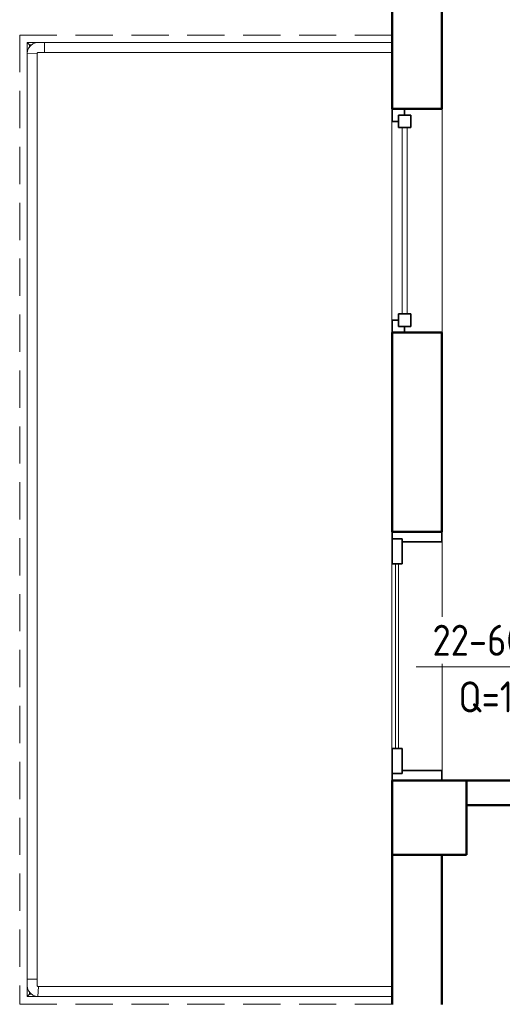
# Model space of a CAD drawing. Header units: millimetres. Extents: x -125 to 21675, y 4748 to 43947.
# Tile 3 of 36: x 9235 to 11179, y 37775 to 41738. Entities that reach past the tile are written whole.
import ezdxf

# ---------------------------------------------------------------- set-up
doc = ezdxf.new("R2010")
doc.units = ezdxf.units.MM
doc.linetypes.add('ADSK_Штриховая_ш3 п1_5', pattern=[225, 150, -75])
for name, color, linetype, lineweight in [('A-COLS-____-MCUT', 52, 'Continuous', 50), ('A-COLS-____-OTLN', 52, 'Continuous', 20), ('A-DETL-____-MBND', 5, 'ADSK_Штриховая_ш3 п1_5', 20), ('A-DOOR-____-MCUT', 31, 'Continuous', 35), ('A-DOOR-____-OTLN', 31, 'Continuous', 20), ('A-GENM-____-MCUT', 13, 'Continuous', 50), ('A-GENM-____-OTLN', 13, 'Continuous', 20), ('A-GLAZ-____-MCUT', 151, 'Continuous', 35), ('A-GLAZ-____-OTLN', 151, 'Continuous', 20), ('A-PART-____-OTLN', 2, 'Continuous', 20), ('A-WALL-____-MCUT', 113, 'Continuous', 50), ('A-WALL-____-OTLN', 113, 'Continuous', 20), ('M-EQPM-___-IDEN', 50, 'Continuous', 20), ('Ограждение', 7, 'Continuous', 20)]:
    doc.layers.add(name, color=color, linetype=linetype, lineweight=lineweight)
doc.styles.add('GOST Common_1', font='GOST_Common.ttf', dxfattribs={"width": 0.9, "height": 125})

# ---------------------------------------------------------------- blocks, each defined once
blk = doc.blocks.new('Прямая форма - 83 new-610910-В_Этаж 04_Отопление')
at = {"layer": 'A-COLS-____-MCUT', "color": 53}
for p, q in [((150, 150), (-150, 150)), ((-150, 150), (-150, -150)), ((150, -150), (150, 150)), ((-150, -150), (150, -150))]:
    blk.add_line(p, q, dxfattribs=at)
blk = doc.blocks.new('Прямая форма - CRE - 002-610911-В_Этаж 04_Отопление')
blk.add_blockref('Прямая форма - 83 new-610910-В_Этаж 04_Отопление', (0, 0))
blk = doc.blocks.new('Прямая форма - 83 new-610960-В_Этаж 04_Отопление')
at = {"layer": 'Ограждение', "color": 9}
for p, q in [((-1426.3, -3870), (-1423.7, -3830)), ((-1423.7, -3830), (0, -3830)), ((-1426.3, -3870), (0, -3870))]:
    blk.add_line(p, q, dxfattribs=at)
blk = doc.blocks.new('Прямая форма - Steel - Structural-610961-В_Этаж 04_Отопление')
blk.add_blockref('Прямая форма - 83 new-610960-В_Этаж 04_Отопление', (0, 0))
blk = doc.blocks.new('Прямая форма - 83 new-610966-В_Этаж 04_Отопление')
at = {"layer": 'Ограждение', "color": 9}
for p, q in [((-1430, -3800), (-1470, -3800)), ((-1470, -3800), (-1470, -3826.3)), ((-1430, -3823.7), (-1430, -3800)), ((-1470, -3826.3), (-1468.6, -3836.7)), ((-1468.6, -3836.7), (-1464.1, -3847.6)), ((-1429.7, -3826.2), (-1430, -3823.7)), ((-1429.2, -3827.4), (-1429.7, -3826.2)), ((-1428.4, -3828.4), (-1429.2, -3827.4)), ((-1427.4, -3829.2), (-1428.4, -3828.4)), ((-1426.2, -3829.7), (-1427.4, -3829.2)), ((-1423.7, -3830), (-1426.3, -3870)), ((-1423.7, -3830), (-1426.2, -3829.7)), ((-1464.1, -3847.6), (-1456.9, -3856.9)), ((-1456.9, -3856.9), (-1447.6, -3864.1)), ((-1447.6, -3864.1), (-1436.7, -3868.6)), ((-1426.3, -3870), (-1436.7, -3868.6))]:
    blk.add_line(p, q, dxfattribs=at)
blk = doc.blocks.new('Прямая форма - Steel - Structural-610967-В_Этаж 04_Отопление')
blk.add_blockref('Прямая форма - 83 new-610966-В_Этаж 04_Отопление', (0, 0))
blk = doc.blocks.new('Прямая форма - 83 new-610970-В_Этаж 04_Отопление')
at = {"layer": 'Ограждение', "color": 9}
for p, q in [((-1470, -30), (-1426.3, -30)), ((-1460, -40), (-1470, -30))]:
    blk.add_line(p, q, dxfattribs=at)
blk = doc.blocks.new('Прямая форма - Steel - Structural-610971-В_Этаж 04_Отопление')
blk.add_blockref('Прямая форма - 83 new-610970-В_Этаж 04_Отопление', (0, 0))
blk = doc.blocks.new('Прямая форма - 83 new-610994-В_Этаж 04_Отопление')
at = {"layer": 'Ограждение', "color": 9}
for p, q in [((-1470, -73.7), (-1470, -30)), ((-1470, -30), (-1460, -40)), ((-1470, -3870), (-1470, -3826.3)), ((-1460, -3860), (-1470, -3870))]:
    blk.add_line(p, q, dxfattribs=at)
blk = doc.blocks.new('Прямая форма - Steel - Structural-610995-В_Этаж 04_Отопление')
blk.add_blockref('Прямая форма - 83 new-610994-В_Этаж 04_Отопление', (0, 0))
blk = doc.blocks.new('Прямая форма - 83 new-611002-В_Этаж 04_Отопление')
at = {"layer": 'Ограждение', "color": 9}
for p, q in [((-1470, -3870), (-1460, -3860)), ((-1426.3, -3870), (-1470, -3870))]:
    blk.add_line(p, q, dxfattribs=at)
blk = doc.blocks.new('Прямая форма - Steel - Structural-611003-В_Этаж 04_Отопление')
blk.add_blockref('Прямая форма - 83 new-611002-В_Этаж 04_Отопление', (0, 0))
blk = doc.blocks.new('Прямая форма - 83 new-611016-В_Этаж 04_Отопление')
at = {"layer": 'Ограждение', "color": 9}
for p in [(-1460, -47), (-1453, -40)]:
    blk.add_line(p, (-1460, -40), dxfattribs=at)
blk = doc.blocks.new('Прямая форма - Steel - Structural-611017-В_Этаж 04_Отопление')
blk.add_blockref('Прямая форма - 83 new-611016-В_Этаж 04_Отопление', (0, 0))
blk = doc.blocks.new('Прямая форма - 83 new-611024-В_Этаж 04_Отопление')
at = {"layer": 'Ограждение', "color": 9}
for p, q in [((-1470, -73.7), (-1430, -76.3)), ((-1470, -73.7), (-1470, -3800)), ((-1430, -76.3), (-1430, -3800)), ((-1470, -3800), (-1430, -3800))]:
    blk.add_line(p, q, dxfattribs=at)
blk = doc.blocks.new('Прямая форма - Steel - Structural-611025-В_Этаж 04_Отопление')
blk.add_blockref('Прямая форма - 83 new-611024-В_Этаж 04_Отопление', (0, 0))
blk = doc.blocks.new('Прямая форма - 83 new-611032-В_Этаж 04_Отопление')
at = {"layer": 'Ограждение', "color": 9}
for p, q in [((-1447.6, -35.9), (-1456.9, -43.1)), ((-1436.7, -31.4), (-1447.6, -35.9)), ((-1426.3, -30), (-1436.7, -31.4)), ((-1400, -30), (-1426.3, -30)), ((-1400, -70), (-1400, -30)), ((-1470, -73.7), (-1468.6, -63.3)), ((-1430, -76.3), (-1470, -73.7)), ((-1464.1, -52.4), (-1468.6, -63.3)), ((-1456.9, -43.1), (-1464.1, -52.4)), ((-1430, -76.3), (-1429.7, -73.8)), ((-1429.7, -73.8), (-1429.2, -72.6)), ((-1429.2, -72.6), (-1428.4, -71.6)), ((-1428.4, -71.6), (-1427.4, -70.8)), ((-1427.4, -70.8), (-1426.2, -70.3)), ((-1426.2, -70.3), (-1423.7, -70)), ((-1423.7, -70), (-1400, -70))]:
    blk.add_line(p, q, dxfattribs=at)
blk = doc.blocks.new('Прямая форма - Steel - Structural-611033-В_Этаж 04_Отопление')
blk.add_blockref('Прямая форма - 83 new-611032-В_Этаж 04_Отопление', (0, 0))
blk = doc.blocks.new('Прямая форма - 83 new-611042-В_Этаж 04_Отопление')
at = {"layer": 'Ограждение', "color": 9}
for p in [(-1460, -3853), (-1453, -3860)]:
    blk.add_line(p, (-1460, -3860), dxfattribs=at)
blk = doc.blocks.new('Прямая форма - Steel - Structural-611043-В_Этаж 04_Отопление')
blk.add_blockref('Прямая форма - 83 new-611042-В_Этаж 04_Отопление', (0, 0))
blk = doc.blocks.new('Прямая форма - 83 new-611080-В_Этаж 04_Отопление')
at = {"layer": 'Ограждение', "color": 9}
for p, q in [((-1400, -30), (0, -30)), ((-1400, -70), (-1400, -30)), ((-1400, -70), (0, -70))]:
    blk.add_line(p, q, dxfattribs=at)
blk = doc.blocks.new('Прямая форма - Steel - Structural-611081-В_Этаж 04_Отопление')
blk.add_blockref('Прямая форма - 83 new-611080-В_Этаж 04_Отопление', (0, 0))
blk = doc.blocks.new('Прямая форма - RAILING - 007-611110-В_Этаж 04_Отопление')
for name in ['Прямая форма - Steel - Structural-610971-В_Этаж 04_Отопление', 'Прямая форма - Steel - Structural-610995-В_Этаж 04_Отопление', 'Прямая форма - Steel - Structural-611033-В_Этаж 04_Отопление', 'Прямая форма - Steel - Structural-611081-В_Этаж 04_Отопление', 'Прямая форма - Steel - Structural-611025-В_Этаж 04_Отопление', 'Прямая форма - Steel - Structural-611017-В_Этаж 04_Отопление', 'Прямая форма - Steel - Structural-610967-В_Этаж 04_Отопление', 'Прямая форма - Steel - Structural-610961-В_Этаж 04_Отопление', 'Прямая форма - Steel - Structural-611003-В_Этаж 04_Отопление', 'Прямая форма - Steel - Structural-611043-В_Этаж 04_Отопление']:
    blk.add_blockref(name, (0, 0))
blk = doc.blocks.new('Family - 83 new-611118-В_Этаж 04_Отопление')
at = {"layer": 'A-PART-____-OTLN', "color": 9}
for p, q in [((-1426.3, -3870), (-1423.7, -3830)), ((-1423.7, -3830), (0, -3830)), ((-1426.3, -3870), (0, -3870))]:
    blk.add_line(p, q, dxfattribs=at)
blk = doc.blocks.new('Family - Steel - Structural-611119-В_Этаж 04_Отопление')
blk.add_blockref('Family - 83 new-611118-В_Этаж 04_Отопление', (0, 0))
blk = doc.blocks.new('Family - 83 new-611127-В_Этаж 04_Отопление')
at = {"layer": 'A-PART-____-OTLN', "color": 9}
for p, q in [((-1430, -3800), (-1470, -3800)), ((-1470, -3800), (-1470, -3826.3)), ((-1430, -3823.7), (-1430, -3800)), ((-1470, -3826.3), (-1468.6, -3836.7)), ((-1468.6, -3836.7), (-1464.1, -3847.6)), ((-1429.7, -3826.2), (-1430, -3823.7)), ((-1429.2, -3827.4), (-1429.7, -3826.2)), ((-1428.4, -3828.4), (-1429.2, -3827.4)), ((-1427.4, -3829.2), (-1428.4, -3828.4)), ((-1426.2, -3829.7), (-1427.4, -3829.2)), ((-1423.7, -3830), (-1426.3, -3870)), ((-1423.7, -3830), (-1426.2, -3829.7)), ((-1464.1, -3847.6), (-1456.9, -3856.9)), ((-1456.9, -3856.9), (-1447.6, -3864.1)), ((-1447.6, -3864.1), (-1436.7, -3868.6)), ((-1426.3, -3870), (-1436.7, -3868.6))]:
    blk.add_line(p, q, dxfattribs=at)
blk = doc.blocks.new('Family - Steel - Structural-611128-В_Этаж 04_Отопление')
blk.add_blockref('Family - 83 new-611127-В_Этаж 04_Отопление', (0, 0))
blk = doc.blocks.new('Family - 83 new-611133-В_Этаж 04_Отопление')
at = {"layer": 'A-PART-____-OTLN', "color": 9}
for p, q in [((-1470, -30), (-1426.3, -30)), ((-1460, -40), (-1470, -30))]:
    blk.add_line(p, q, dxfattribs=at)
blk = doc.blocks.new('Family - Steel - Structural-611134-В_Этаж 04_Отопление')
blk.add_blockref('Family - 83 new-611133-В_Этаж 04_Отопление', (0, 0))
blk = doc.blocks.new('Family - 83 new-611169-В_Этаж 04_Отопление')
at = {"layer": 'A-PART-____-OTLN', "color": 9}
for p, q in [((-1470, -73.7), (-1470, -30)), ((-1470, -30), (-1460, -40)), ((-1470, -3870), (-1470, -3826.3)), ((-1460, -3860), (-1470, -3870))]:
    blk.add_line(p, q, dxfattribs=at)
blk = doc.blocks.new('Family - Steel - Structural-611170-В_Этаж 04_Отопление')
blk.add_blockref('Family - 83 new-611169-В_Этаж 04_Отопление', (0, 0))
blk = doc.blocks.new('Family - 83 new-611181-В_Этаж 04_Отопление')
at = {"layer": 'A-PART-____-OTLN', "color": 9}
for p, q in [((-1470, -3870), (-1460, -3860)), ((-1426.3, -3870), (-1470, -3870))]:
    blk.add_line(p, q, dxfattribs=at)
blk = doc.blocks.new('Family - Steel - Structural-611182-В_Этаж 04_Отопление')
blk.add_blockref('Family - 83 new-611181-В_Этаж 04_Отопление', (0, 0))
blk = doc.blocks.new('Family - 83 new-611202-В_Этаж 04_Отопление')
at = {"layer": 'A-PART-____-OTLN', "color": 9}
for p in [(-1460, -47), (-1453, -40)]:
    blk.add_line(p, (-1460, -40), dxfattribs=at)
blk = doc.blocks.new('Family - Steel - Structural-611203-В_Этаж 04_Отопление')
blk.add_blockref('Family - 83 new-611202-В_Этаж 04_Отопление', (0, 0))
blk = doc.blocks.new('Family - 83 new-611214-В_Этаж 04_Отопление')
at = {"layer": 'A-PART-____-OTLN', "color": 9}
for p, q in [((-1470, -73.7), (-1430, -76.3)), ((-1470, -73.7), (-1470, -3800)), ((-1430, -76.3), (-1430, -3800)), ((-1470, -3800), (-1430, -3800))]:
    blk.add_line(p, q, dxfattribs=at)
blk = doc.blocks.new('Family - Steel - Structural-611215-В_Этаж 04_Отопление')
blk.add_blockref('Family - 83 new-611214-В_Этаж 04_Отопление', (0, 0))
blk = doc.blocks.new('Family - 83 new-611226-В_Этаж 04_Отопление')
at = {"layer": 'A-PART-____-OTLN', "color": 9}
for p, q in [((-1447.6, -35.9), (-1456.9, -43.1)), ((-1436.7, -31.4), (-1447.6, -35.9)), ((-1426.3, -30), (-1436.7, -31.4)), ((-1400, -30), (-1426.3, -30)), ((-1400, -70), (-1400, -30)), ((-1470, -73.7), (-1468.6, -63.3)), ((-1430, -76.3), (-1470, -73.7)), ((-1464.1, -52.4), (-1468.6, -63.3)), ((-1456.9, -43.1), (-1464.1, -52.4)), ((-1430, -76.3), (-1429.7, -73.8)), ((-1429.7, -73.8), (-1429.2, -72.6)), ((-1429.2, -72.6), (-1428.4, -71.6)), ((-1428.4, -71.6), (-1427.4, -70.8)), ((-1427.4, -70.8), (-1426.2, -70.3)), ((-1426.2, -70.3), (-1423.7, -70)), ((-1423.7, -70), (-1400, -70))]:
    blk.add_line(p, q, dxfattribs=at)
blk = doc.blocks.new('Family - Steel - Structural-611227-В_Этаж 04_Отопление')
blk.add_blockref('Family - 83 new-611226-В_Этаж 04_Отопление', (0, 0))
blk = doc.blocks.new('Family - 83 new-611241-В_Этаж 04_Отопление')
at = {"layer": 'A-PART-____-OTLN', "color": 9}
for p in [(-1460, -3853), (-1453, -3860)]:
    blk.add_line(p, (-1460, -3860), dxfattribs=at)
blk = doc.blocks.new('Family - Steel - Structural-611242-В_Этаж 04_Отопление')
blk.add_blockref('Family - 83 new-611241-В_Этаж 04_Отопление', (0, 0))
blk = doc.blocks.new('Family - 83 new-611298-В_Этаж 04_Отопление')
at = {"layer": 'A-PART-____-OTLN', "color": 9}
for p, q in [((-1400, -30), (0, -30)), ((-1400, -70), (-1400, -30)), ((-1400, -70), (0, -70))]:
    blk.add_line(p, q, dxfattribs=at)
blk = doc.blocks.new('Family - Steel - Structural-611299-В_Этаж 04_Отопление')
blk.add_blockref('Family - 83 new-611298-В_Этаж 04_Отопление', (0, 0))
blk = doc.blocks.new('Прямая форма - 83 new-611359-В_Этаж 04_Отопление')
at = {"layer": 'A-WALL-____-MCUT', "color": 53}
for p, q in [((3300, 100), (1200, 100)), ((1200, 100), (1200, 0)), ((3300, 0), (3300, 100)), ((1200, 0), (3300, 0))]:
    blk.add_line(p, q, dxfattribs=at)
blk = doc.blocks.new('Прямая форма - SW - 011-611360-В_Этаж 04_Отопление')
blk.add_blockref('Прямая форма - 83 new-611359-В_Этаж 04_Отопление', (0, 0))
blk = doc.blocks.new('Прямая форма - 83 new-611384-В_Этаж 04_Отопление')
at = {"layer": 'A-DOOR-____-MCUT', "color": 133}
for p, q in [((28, 0), (0, 0)), ((0, 0), (0, -200)), ((128, 0), (28, 0)), ((28, 0), (28, -40)), ((28, -40), (28, 0)), ((128, -40), (128, 0)), ((972, 0), (872, 0)), ((872, 0), (872, -40)), ((972, -40), (972, 0)), ((1000, 0), (972, 0)), ((972, 0), (972, -40)), ((1000, -200), (1000, 0)), ((28, -40), (128, -40)), ((40, -40), (28, -40)), ((40, -200), (40, -40)), ((872, -40), (972, -40)), ((960, -40), (960, -200)), ((972, -40), (960, -40)), ((0, -200), (40, -200)), ((960, -200), (1000, -200))]:
    blk.add_line(p, q, dxfattribs=at)
at = {"layer": 'A-DOOR-____-OTLN', "color": 9}
for p, q in [((872, -14), (128, -14)), ((128, -26), (872, -26))]:
    blk.add_line(p, q, dxfattribs=at)
blk = doc.blocks.new('Прямая форма - DOO - 012-611385-В_Этаж 04_Отопление')
blk.add_blockref('Прямая форма - 83 new-611384-В_Этаж 04_Отопление', (0, 0))
blk = doc.blocks.new('Прямая форма - 83 new-611774-В_Этаж 04_Отопление')
at = {"layer": 'A-WALL-____-MCUT', "color": 53}
for p, q in [((2900, 0), (2297.6, 0)), ((2900, -200), (2900, 0)), ((5002.4, 0), (4200, 0)), ((4200, 0), (4200, -200)), ((5002.4, -200), (5002.4, 0)), ((6543.8, 0), (5902.4, 0)), ((5902.4, 0), (5902.4, -200)), ((2297.6, -200), (2900, -200)), ((4200, -200), (5002.4, -200)), ((5902.4, -200), (6543.8, -200))]:
    blk.add_line(p, q, dxfattribs=at)
blk = doc.blocks.new('Прямая форма - SW - 008-611775-В_Этаж 04_Отопление')
blk.add_blockref('Прямая форма - 83 new-611774-В_Этаж 04_Отопление', (0, 0))
blk = doc.blocks.new('Family - DOO - 012-611777-В_Этаж 04_Отопление')
at = {"layer": 'A-GENM-____-MCUT', "lineweight": 9}
for p, q in [((500, 1), (-500, 1)), ((-500, 1), (-500, -201)), ((500, -201), (500, 1)), ((-500, -201), (500, -201))]:
    blk.add_line(p, q, dxfattribs=at)
blk = doc.blocks.new('Family - WD - 003-611779-В_Этаж 04_Отопление')
at = {"layer": 'A-GENM-____-MCUT', "lineweight": 9}
for p, q in [((450, 1), (-450, 1)), ((-450, 1), (-450, -201)), ((450, -201), (450, 1)), ((-450, -201), (450, -201))]:
    blk.add_line(p, q, dxfattribs=at)
blk = doc.blocks.new('Прямая форма - 83 new-611861-В_Этаж 04_Отопление')
at = {"layer": 'A-DETL-____-MBND', "color": 9}
for p, q in [((1500, 3900), (0, 3900)), ((0, 3900), (0, 0)), ((1500, 0), (0, 0))]:
    blk.add_line(p, q, dxfattribs=at)
blk = doc.blocks.new('Прямая форма - SLA - 014-611862-В_Этаж 04_Отопление')
blk.add_blockref('Прямая форма - 83 new-611861-В_Этаж 04_Отопление', (0, 0))
blk = doc.blocks.new('Прямая форма - 83 new-610948-В_Этаж 04_Отопление')
at = {"layer": 'A-GLAZ-____-MCUT', "color": 133}
for p, q in [((-425, 0), (-450, 0)), ((-450, 0), (-450, -50)), ((-375, 25), (-425, 25)), ((-425, 25), (-425, -25)), ((-425, -25), (-425, 0)), ((-375, -25), (-375, 25)), ((425, 25), (375, 25)), ((375, 25), (375, -25)), ((425, -25), (425, 25)), ((450, 0), (425, 0)), ((425, 0), (425, -25)), ((450, -50), (450, 0)), ((-425, -25), (-375, -25)), ((-400, -25), (-425, -25)), ((-400, -50), (-400, -25)), ((375, -25), (425, -25)), ((425, -25), (400, -25)), ((400, -25), (400, -50)), ((-450, -50), (-400, -50)), ((400, -50), (450, -50))]:
    blk.add_line(p, q, dxfattribs=at)
at = {"layer": 'A-GLAZ-____-OTLN', "color": 9}
for p, q in [((375, 10), (-375, 10)), ((-375, -10), (375, -10))]:
    blk.add_line(p, q, dxfattribs=at)
blk = doc.blocks.new('Прямая форма - WD - 003-611886-В_Этаж 04_Отопление')
blk.add_blockref('Прямая форма - 83 new-610948-В_Этаж 04_Отопление', (450, 50))
blk = doc.blocks.new('83 new_ifc_RVT-1-В_Этаж 04_Отопление')
at = {"layer": 'A-COLS-____-OTLN', "color": 9, "linetype": 'ADSK_Штриховая_ш3 п1_5', "lineweight": 20}
blk.add_blockref('Прямая форма - CRE - 002-610911-В_Этаж 04_Отопление', (21060.3, 38525.8), dxfattribs=at)
at = {"layer": 'A-DOOR-____-OTLN', "color": 9, "linetype": 'ADSK_Штриховая_ш3 п1_5', "lineweight": 20, "rotation": 90}
blk.add_blockref('Прямая форма - DOO - 012-611385-В_Этаж 04_Отопление', (20910.3, 38675.8), dxfattribs=at)
at = {"layer": 'A-GENM-____-OTLN', "color": 9, "linetype": 'ADSK_Штриховая_ш3 п1_5', "lineweight": 20}
blk.add_blockref('Прямая форма - SLA - 014-611862-В_Этаж 04_Отопление', (19410.3, 37775.8), dxfattribs=at)
at = {"layer": 'A-GENM-____-OTLN', "color": 9, "linetype": 'ADSK_Штриховая_ш3 п1_5', "lineweight": 20, "rotation": 90}
for name, p in [('Family - WD - 003-611779-В_Этаж 04_Отопление', (20910.3, 40928.2)), ('Family - DOO - 012-611777-В_Этаж 04_Отопление', (20910.3, 39175.8))]:
    blk.add_blockref(name, p, dxfattribs=at)
at = {"layer": 'A-GLAZ-____-OTLN', "color": 9, "linetype": 'ADSK_Штриховая_ш3 п1_5', "lineweight": 20, "rotation": 270}
blk.add_blockref('Прямая форма - WD - 003-611886-В_Этаж 04_Отопление', (20910.3, 41378.2), dxfattribs=at)
at = {"layer": 'A-PART-____-OTLN', "color": 9, "linetype": 'ADSK_Штриховая_ш3 п1_5', "lineweight": 20}
for name in ['Family - Steel - Structural-611134-В_Этаж 04_Отопление', 'Family - Steel - Structural-611170-В_Этаж 04_Отопление', 'Family - Steel - Structural-611227-В_Этаж 04_Отопление', 'Family - Steel - Structural-611203-В_Этаж 04_Отопление', 'Family - Steel - Structural-611299-В_Этаж 04_Отопление', 'Family - Steel - Structural-611215-В_Этаж 04_Отопление', 'Family - Steel - Structural-611128-В_Этаж 04_Отопление', 'Family - Steel - Structural-611182-В_Этаж 04_Отопление', 'Family - Steel - Structural-611242-В_Этаж 04_Отопление', 'Family - Steel - Structural-611119-В_Этаж 04_Отопление']:
    blk.add_blockref(name, (20910.3, 41675.8), dxfattribs=at)
at = {"layer": 'A-WALL-____-OTLN', "color": 9, "linetype": 'ADSK_Штриховая_ш3 п1_5', "lineweight": 20}
for name, p, rotation in [('Прямая форма - SW - 008-611775-В_Этаж 04_Отопление', (20910.3, 35475.8), 90), ('Прямая форма - SW - 011-611360-В_Этаж 04_Отопление', (24510.3, 38675.8), 180)]:
    blk.add_blockref(name, p, dxfattribs=dict(at, rotation=rotation))
at = {"layer": 'Ограждение', "color": 9, "linetype": 'ADSK_Штриховая_ш3 п1_5', "lineweight": 20}
blk.add_blockref('Прямая форма - RAILING - 007-611110-В_Этаж 04_Отопление', (20910.3, 41675.8), dxfattribs=at)
blk = doc.blocks.new('ADSK_M_Оборудование_Отопительный прибор - ADSK_Марка _ ADSK_Тепловая мощность_20-1650517-В_Этаж 04_Отопление')
at = {"layer": 'M-EQPM-___-IDEN'}
blk.add_line((-10, 0), (10, 0), dxfattribs=at)

msp = doc.modelspace()

# ---------------------------------------------------------------- block references
at = {"lineweight": 9}
msp.add_blockref('83 new_ifc_RVT-1-В_Этаж 04_Отопление', (-10175.4, 0), dxfattribs=at)
at = {"layer": 'M-EQPM-___-IDEN', "xscale": 49.99999999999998, "yscale": 49.99999999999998, "zscale": 49.99999999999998}
msp.add_blockref('ADSK_M_Оборудование_Отопительный прибор - ADSK_Марка _ ADSK_Тепловая мощность_20-1650517-В_Этаж 04_Отопление', (11331.5, 39132.6), dxfattribs=at)

# ---------------------------------------------------------------- next in the draw order: texts
at = {"layer": 'M-EQPM-___-IDEN', "lineweight": 9, "char_height": 125, "attachment_point": 1, "style": 'GOST Common_1', "bg_fill": 3, "box_fill_scale": 1.25, "bg_fill_color": 256, "bg_fill_true_color": 13158600, "bg_fill_transparency": 0}
for s, insert, width in [('22-600x1200', (10897.5, 39302.3), 1042.595), ('Q=1.2 ', (11001.7, 39074.4), 458.164)]:
    msp.add_mtext(s, dxfattribs=dict(at, insert=insert, width=width))

doc.saveas('drawing.dxf')
